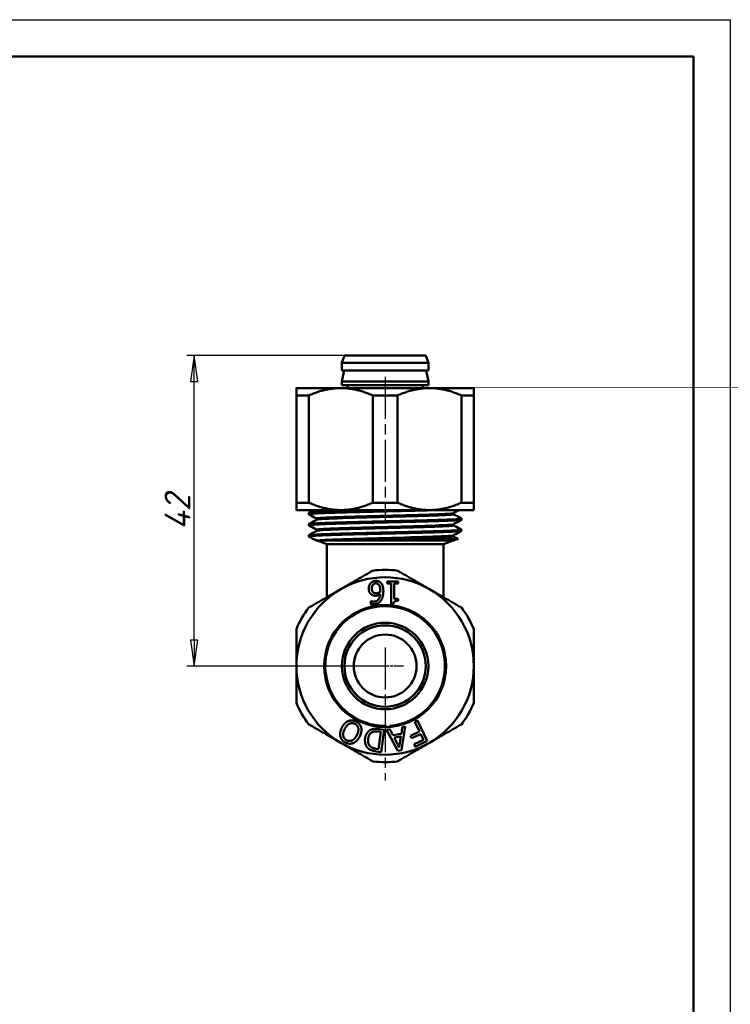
# Model space of a CAD drawing. Header units: millimetres. Extents: x -266 to 830, y -69 to 356.
# Tile 13 of 14: x 114 to 210, y 164 to 297. Entities that reach past the tile are written whole.
import ezdxf

# ---------------------------------------------------------------- set-up
doc = ezdxf.new("R2010")
doc.units = ezdxf.units.MM
doc.linetypes.add('CHAIN', pattern=[0.7087, 0.4724, -0.0591, 0.1181, -0.0591])
for name, color, linetype, lineweight in [('Видимые тонкие (ГОСТ)', 7, 'Continuous', 35), ('Видимый контур (ГОСТ)', 7, 'Continuous', 50), ('Кромка (ГОСТ)', 7, 'Continuous', 50), ('Маркер центра (ГОСТ)', 7, 'Continuous', 25), ('Осевая линия (ГОСТ)', 7, 'Continuous', 25), ('Размер (ГОСТ)', 7, 'Continuous', 25)]:
    doc.layers.add(name, color=color, linetype=linetype, lineweight=lineweight)
doc.styles.add('Обычный текст (ГОСТ)', font='GOST Common Italic.ttf')
doc.dimstyles.new('Обычный (ГОСТ)', dxfattribs={"dimtxt": 3.5, "dimasz": 3.5, "dimexe": 1, "dimexo": 0, "dimgap": 0.5, "dimtad": 1, "dimrnd": 1e-08, "dimtxsty": 'Обычный текст (ГОСТ)', "dimblk": 'Filled-1', "dimcen": 0.09, "dimdle": 15, "dimclrd": 256, "dimclre": 256, "dimclrt": 256, "dimazin": 2, "dimtfac": 0.714286, "dimtdec": 3, "dimtmove": 0, "dimatfit": 3, "dimfxl": 1, "dimtolj": 1, "dimlwd": 25, "dimlwe": 25, "dimarcsym": 0})

# ---------------------------------------------------------------- blocks, each defined once
blk = doc.blocks.new('Рамки ГОСТ_ граница 297x210')
at = {"layer": 'Кромка (ГОСТ)', "lineweight": 25}
for p, q in [((0, 297), (210, 297)), ((210, 297), (210, 0))]:
    blk.add_line(p, q, dxfattribs=at)
at = {"layer": 'Кромка (ГОСТ)'}
for p, q in [((205, 292), (20, 292)), ((205, 5), (205, 292))]:
    blk.add_line(p, q, dxfattribs=at)
blk = doc.blocks.new('Filled-1')
at = {"color": 0}
for p, q in [((0, 0), (-1, 0.143)), ((-1, 0.143), (-1, -0.143)), ((-1, 0), (0, 0)), ((-1, -0.143), (0, 0))]:
    blk.add_line(p, q, dxfattribs=at)
at = {"color": 0, "flags": 128}
blk.add_lwpolyline([(-1, -0.143), (0, 0), (-1, 0.143), (-1, -0.143)], dxfattribs=at)
at = {"color": 0}
blk.add_solid([(-1, -0.143), (0, 0), (-1, 0.143), (-1, -0.143)], dxfattribs=at)
blk = doc.blocks.new('*D9')
at = {"layer": 'Defpoints', "color": 0, "linetype": 'Continuous', "transparency": 16777216}
for p in [(137.45, 251.58), (157.79, 251.58), (163.29, 209.59)]:
    blk.add_point(p, dxfattribs=at)
at = {"layer": 'Размер (ГОСТ)', "linetype": 'Continuous', "lineweight": 25, "transparency": 16777216}
for p, q in [((157.79, 251.58), (136.45, 251.58)), ((137.45, 213.09), (137.45, 248.08)), ((163.29, 209.59), (136.45, 209.59))]:
    blk.add_line(p, q, dxfattribs=at)
at = {"layer": 'Размер (ГОСТ)', "linetype": 'Continuous', "lineweight": 25, "transparency": 16777216, "xscale": 3.5, "yscale": 3.5, "zscale": 3.5}
for p, rotation in [((137.45, 251.58), 90), ((137.45, 209.59), 270)]:
    blk.add_blockref('Filled-1', p, dxfattribs=dict(at, rotation=rotation))
at = {"layer": 'Размер (ГОСТ)', "linetype": 'Continuous', "lineweight": 25, "transparency": 16777216, "insert": (133.45, 227.99), "char_height": 3.5, "attachment_point": 1, "rotation": 90, "style": 'Обычный текст (ГОСТ)'}
blk.add_mtext('\\A1;42', dxfattribs=at)

msp = doc.modelspace()

# ---------------------------------------------------------------- linework, layer by layer
at = {"layer": 'Видимые тонкие (ГОСТ)'}
for points, knots in [([(171.79, 230.68), (171.77, 230.68), (171.74, 230.68), (171.72, 230.68), (170.26, 230.62), (167.99, 230.56), (165.48, 230.5), (162.99, 230.44), (160.29, 230.38), (158.08, 230.32), (155.88, 230.26), (154.19, 230.2), (153.45, 230.14), (153.12, 230.12), (152.99, 230.09), (153.04, 230.06)], [30.443429, 30.443429, 30.443429, 30.443429, 30.453937, 30.453937, 30.453937, 31.201185, 31.201185, 31.201185, 31.948014, 31.948014, 31.948014, 32.694444, 32.694444, 32.694444, 33.031368, 33.031368, 33.031368, 33.031368]), ([(162.47, 230.68), (162.44, 230.68), (162.4, 230.68), (162.37, 230.68), (159.82, 230.62), (157.37, 230.56), (155.66, 230.5), (154.08, 230.44), (153.14, 230.39), (153.03, 230.33)], [25.212679, 25.212679, 25.212679, 25.212679, 25.223188, 25.223188, 25.223188, 25.970436, 25.970436, 25.970436, 26.658892, 26.658892, 26.658892, 26.658892]), ([(173.55, 229.31), (173.51, 229.29), (173.35, 229.27), (173.07, 229.25), (172.28, 229.19), (170.53, 229.13), (168.29, 229.07), (166.05, 229.01), (163.33, 228.95), (160.84, 228.89), (158.35, 228.83), (156.12, 228.77), (154.71, 228.71), (153.53, 228.66), (152.94, 228.61), (153.03, 228.56)], [36.172961, 36.172961, 36.172961, 36.172961, 36.442136, 36.442136, 36.442136, 37.19176, 37.19176, 37.19176, 37.940356, 37.940356, 37.940356, 38.688008, 38.688008, 38.688008, 39.314554, 39.314554, 39.314554, 39.314554]), ([(173.56, 229.58), (173.65, 229.53), (172.99, 229.48), (171.68, 229.43), (170.2, 229.37), (167.9, 229.31), (165.38, 229.25), (162.87, 229.19), (160.16, 229.13), (157.97, 229.07), (155.77, 229.01), (154.11, 228.95), (153.41, 228.89), (153.19, 228.87), (153.07, 228.85), (153.04, 228.83)], [29.800485, 29.800485, 29.800485, 29.800485, 30.460643, 30.460643, 30.460643, 31.211386, 31.211386, 31.211386, 31.961011, 31.961011, 31.961011, 32.709606, 32.709606, 32.709606, 32.942078, 32.942078, 32.942078, 32.942078]), ([(172.6, 230.31), (172.49, 230.26), (171.75, 230.21), (170.49, 230.16), (168.98, 230.1), (166.74, 230.04), (164.38, 229.98), (162.02, 229.91), (159.57, 229.85), (157.67, 229.79), (155.78, 229.73), (154.47, 229.67), (154.1, 229.61), (153.99, 229.59), (153.96, 229.58), (154, 229.56)], [29.894372, 29.894372, 29.894372, 29.894372, 30.533544, 30.533544, 30.533544, 31.298943, 31.298943, 31.298943, 32.063923, 32.063923, 32.063923, 32.828506, 32.828506, 32.828506, 33.035965, 33.035965, 33.035965, 33.035965]), ([(172.59, 230.08), (172.66, 230.05), (172.41, 230.01), (171.85, 229.98), (170.9, 229.91), (169.1, 229.85), (166.91, 229.79), (164.72, 229.73), (162.17, 229.67), (159.96, 229.61), (157.66, 229.55), (155.75, 229.48), (154.76, 229.42), (154.31, 229.39), (154.05, 229.36), (154, 229.33)], [29.795888, 29.795888, 29.795888, 29.795888, 30.252784, 30.252784, 30.252784, 31.017764, 31.017764, 31.017764, 31.782347, 31.782347, 31.782347, 32.573364, 32.573364, 32.573364, 32.937481, 32.937481, 32.937481, 32.937481]), ([(172.53, 230.2), (172.53, 230.18), (172.46, 230.16), (172.3, 230.14), (171.78, 230.08), (170.34, 230.02), (168.36, 229.96), (166.39, 229.9), (163.9, 229.84), (161.58, 229.78), (159.26, 229.72), (157.13, 229.66), (155.77, 229.6), (154.66, 229.55), (154.07, 229.5), (154.06, 229.45)], [29.84513, 29.84513, 29.84513, 29.84513, 30.068696, 30.068696, 30.068696, 30.835694, 30.835694, 30.835694, 31.602269, 31.602269, 31.602269, 32.368444, 32.368444, 32.368444, 32.986723, 32.986723, 32.986723, 32.986723]), ([(173.56, 227.81), (173.45, 227.75), (172.41, 227.69), (170.68, 227.64), (168.89, 227.58), (166.38, 227.52), (163.8, 227.46), (161.24, 227.4), (158.65, 227.34), (156.68, 227.28), (154.71, 227.22), (153.4, 227.16), (153.09, 227.1), (153.03, 227.08), (153.01, 227.07), (153.03, 227.06)], [42.456146, 42.456146, 42.456146, 42.456146, 43.179851, 43.179851, 43.179851, 43.932762, 43.932762, 43.932762, 44.681101, 44.681101, 44.681101, 45.43354, 45.43354, 45.43354, 45.597739, 45.597739, 45.597739, 45.597739]), ([(173.55, 228.08), (173.61, 228.05), (173.44, 228.02), (173.03, 227.99), (172.21, 227.93), (170.45, 227.87), (168.19, 227.81), (165.94, 227.76), (163.23, 227.7), (160.75, 227.64), (158.25, 227.58), (156.02, 227.52), (154.63, 227.46), (153.67, 227.41), (153.12, 227.37), (153.04, 227.33)], [36.08367, 36.08367, 36.08367, 36.08367, 36.453863, 36.453863, 36.453863, 37.202375, 37.202375, 37.202375, 37.949101, 37.949101, 37.949101, 38.702012, 38.702012, 38.702012, 39.225263, 39.225263, 39.225263, 39.225263]), ([(172.59, 228.81), (172.51, 228.77), (172.01, 228.73), (171.13, 228.69), (169.85, 228.62), (167.76, 228.56), (165.45, 228.5), (163.13, 228.44), (160.61, 228.38), (158.56, 228.32), (156.51, 228.26), (154.96, 228.2), (154.32, 228.14), (154.05, 228.11), (153.95, 228.08), (154, 228.06)], [36.177557, 36.177557, 36.177557, 36.177557, 36.699156, 36.699156, 36.699156, 37.466161, 37.466161, 37.466161, 38.232194, 38.232194, 38.232194, 38.997346, 38.997346, 38.997346, 39.31915, 39.31915, 39.31915, 39.31915]), ([(172.59, 228.58), (172.64, 228.56), (172.52, 228.53), (172.22, 228.5), (171.53, 228.44), (169.94, 228.38), (167.87, 228.32), (165.8, 228.26), (163.27, 228.2), (160.97, 228.14), (158.67, 228.08), (156.62, 228.01), (155.37, 227.95), (154.55, 227.91), (154.08, 227.87), (154, 227.83)], [36.079074, 36.079074, 36.079074, 36.079074, 36.420002, 36.420002, 36.420002, 37.186035, 37.186035, 37.186035, 37.951187, 37.951187, 37.951187, 38.71555, 38.71555, 38.71555, 39.220666, 39.220666, 39.220666, 39.220666]), ([(172.53, 228.7), (172.53, 228.69), (172.51, 228.68), (172.47, 228.67), (172.18, 228.61), (170.95, 228.55), (169.11, 228.48), (167.28, 228.42), (164.86, 228.36), (162.5, 228.3), (160.15, 228.24), (157.89, 228.18), (156.34, 228.12), (154.88, 228.06), (154.06, 228), (154.06, 227.95)], [36.128316, 36.128316, 36.128316, 36.128316, 36.248985, 36.248985, 36.248985, 37.017616, 37.017616, 37.017616, 37.785266, 37.785266, 37.785266, 38.552027, 38.552027, 38.552027, 39.269908, 39.269908, 39.269908, 39.269908]), ([(172.59, 227.31), (172.53, 227.28), (172.27, 227.25), (171.8, 227.22), (170.82, 227.16), (168.97, 227.1), (166.75, 227.04), (164.54, 226.97), (162, 226.91), (159.79, 226.85), (157.59, 226.79), (155.75, 226.73), (154.78, 226.67), (154.34, 226.64), (154.08, 226.61), (154, 226.59)], [42.460743, 42.460743, 42.460743, 42.460743, 42.832563, 42.832563, 42.832563, 43.60225, 43.60225, 43.60225, 44.36771, 44.36771, 44.36771, 45.134917, 45.134917, 45.134917, 45.484772, 45.484772, 45.484772, 45.484772]), ([(172.53, 227.2), (172.53, 227.13), (171.62, 227.07), (170.02, 227.01), (168.4, 226.95), (166.1, 226.89), (163.74, 226.83), (161.37, 226.77), (158.98, 226.71), (157.2, 226.65), (156.33, 226.62), (155.61, 226.59), (155.08, 226.56)], [42.411501, 42.411501, 42.411501, 42.411501, 43.166961, 43.166961, 43.166961, 43.934115, 43.934115, 43.934115, 44.703177, 44.703177, 44.703177, 45.077222, 45.077222, 45.077222, 45.077222]), ([(172.59, 227.08), (172.63, 227.07), (172.6, 227.05), (172.51, 227.04), (172.17, 226.97), (170.89, 226.91), (169.01, 226.85), (167.13, 226.79), (164.67, 226.73), (162.3, 226.67), (161.22, 226.64), (160.17, 226.61), (159.19, 226.59)], [42.362259, 42.362259, 42.362259, 42.362259, 42.556091, 42.556091, 42.556091, 43.321551, 43.321551, 43.321551, 44.088759, 44.088759, 44.088759, 44.438613, 44.438613, 44.438613, 44.438613])]:
    msp.add_open_spline(points, degree=3, knots=knots, dxfattribs=at)
at = {"layer": 'Видимый контур (ГОСТ)'}
for p, q in [((157.79, 251.58), (157.44, 250.58)), ((157.44, 250.58), (169.14, 250.58)), ((157.44, 250.58), (157.44, 249.57)), ((157.79, 251.58), (168.79, 251.58)), ((168.79, 251.58), (169.14, 250.58)), ((169.14, 250.58), (169.14, 249.57)), ((157.44, 249.57), (169.14, 249.57)), ((157.76, 249.57), (157.44, 248.08)), ((168.83, 249.57), (169.14, 248.08)), ((157.44, 248.08), (169.14, 248.08)), ((157.44, 248.08), (157.44, 247.58)), ((169.14, 248.08), (169.14, 247.58)), ((157.29, 247.18), (151.29, 247.18)), ((169.29, 247.18), (157.29, 247.18)), ((157.44, 247.58), (169.14, 247.58)), ((158.19, 247.58), (158.19, 247.18)), ((168.39, 247.58), (168.39, 247.18)), ((175.29, 247.18), (169.29, 247.18)), ((151.29, 246.18), (152.96, 246.18)), ((151.29, 246.18), (151.29, 231.68)), ((152.96, 246.18), (152.96, 231.68)), ((161.62, 246.18), (164.96, 246.18)), ((161.62, 246.18), (161.62, 231.68)), ((164.96, 246.18), (164.96, 231.68)), ((173.62, 246.18), (175.29, 246.18)), ((173.62, 246.18), (173.62, 231.68)), ((175.29, 246.18), (175.29, 231.68)), ((152.96, 231.68), (151.29, 231.68)), ((151.29, 230.68), (157.29, 230.68)), ((157.29, 230.68), (169.29, 230.68)), ((164.96, 231.68), (161.62, 231.68)), ((169.29, 230.68), (175.29, 230.68)), ((175.29, 231.68), (173.62, 231.68)), ((152.94, 230.19), (152.94, 230.21)), ((173.65, 229.44), (173.65, 229.46)), ((152.94, 228.69), (152.94, 228.7)), ((173.65, 227.94), (173.65, 227.95)), ((152.94, 227.19), (152.94, 227.2)), ((154.06, 226.56), (153.88, 226.62)), ((154.06, 226.56), (172.53, 226.56)), ((155.39, 226.08), (154.08, 226.56)), ((171.19, 226.08), (172.51, 226.56)), ((172.53, 226.56), (173.16, 226.79)), ((172.6, 227.08), (173.16, 226.79)), ((171.19, 226.08), (155.39, 226.08)), ((155.39, 218.89), (155.39, 226.08)), ((171.19, 218.89), (171.19, 226.08)), ((163.57, 220.73), (163.57, 221.04)), ((163.57, 221.04), (165.05, 221.04)), ((164.11, 220.73), (163.57, 220.73)), ((164.11, 217.99), (164.11, 220.73)), ((164.5, 220.73), (164.5, 218.69)), ((165.05, 220.73), (164.5, 220.73)), ((165.05, 221.04), (165.05, 220.73)), ((164.5, 218.69), (165.05, 218.69)), ((165.05, 218.69), (165.05, 218.41)), ((161.34, 218.37), (161.36, 218.37)), ((161.34, 217.98), (161.34, 218.37)), ((164.42, 217.99), (164.11, 217.99)), ((160.51, 201.83), (160.51, 201.99)), ((160.8, 201.89), (160.8, 201.73)), ((161.17, 201.62), (161.17, 201.78)), ((161.46, 201.7), (161.46, 201.55)), ((161.82, 201.48), (161.82, 201.63)), ((162.11, 201.58), (162.11, 201.43)), ((162.48, 201.38), (162.48, 201.54)), ((162.77, 201.51), (162.77, 201.36)), ((163.13, 201.35), (163.13, 201.5)), ((163.42, 201.49), (163.42, 201.34)), ((163.92, 201.52), (163.92, 201.37)), ((165.49, 200.43), (165.61, 201.32)), ((166.02, 201.39), (165.52, 198.21)), ((165.61, 201.32), (166.02, 201.39)), ((167.32, 202.04), (167.69, 202.21)), ((167.95, 200.72), (167.32, 202.04)), ((167.69, 202.21), (169, 199.46)), ((162.39, 198.36), (162.73, 200.68)), ((162.73, 200.68), (162.42, 200.73)), ((162.48, 201.07), (163.18, 200.97)), ((163.18, 200.97), (162.74, 197.95)), ((163.5, 200.95), (163.92, 201.03)), ((165.03, 198.12), (163.5, 200.95)), ((163.92, 201.03), (164.34, 200.23)), ((164.34, 200.23), (165.49, 200.43)), ((165.43, 200.07), (164.51, 199.91)), ((164.51, 199.91), (165.21, 198.58)), ((165.21, 198.58), (165.43, 200.07)), ((166.73, 200.13), (167.95, 200.72)), ((166.88, 199.81), (166.73, 200.13)), ((168.11, 200.39), (166.88, 199.81)), ((168.48, 199.61), (168.11, 200.39)), ((167.2, 199), (168.48, 199.61)), ((167.35, 198.68), (167.2, 199)), ((169, 199.46), (167.35, 198.68)), ((162.74, 197.95), (162.05, 198.05)), ((162.09, 198.4), (162.39, 198.36)), ((165.52, 198.21), (165.03, 198.12))]:
    msp.add_line(p, q, dxfattribs=at)
for radius in [8.25, 5.85, 5.5, 4.25]:
    msp.add_circle((163.29, 209.59), radius, dxfattribs=at)
for radius, start, end in [(13, 82.6199, 97.3801), (12, 60, 120), (12, 120, 180), (12, 0, 60), (13, 142.6199, 157.3801), (8.1, 274.4147, 249.9134), (13, 22.6199, 37.3801), (12, 180, 240), (12, 300, 0), (13, 202.6199, 217.3801), (13, 322.6199, 337.3801), (8.1, 249.9134, 252.0918), (8.1, 252.0918, 254.7781), (8.1, 254.7781, 256.9024), (8.1, 256.9024, 259.5326), (8.1, 259.5326, 261.6206), (8.1, 261.6206, 264.2151), (8.1, 264.2151, 266.282), (8.1, 266.282, 268.8591), (8.1, 268.8591, 270.9189), (12, 240, 300), (13, 262.6199, 277.3801)]:
    msp.add_arc((163.29, 209.59), radius, start, end, dxfattribs=at)
for points, weights in [([(151.29, 246.18), (151.29, 247.18), (151.29, 247.18)], [1.01668746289, 1.02910127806, 1]), ([(157.29, 247.18), (155.22, 247.18), (152.96, 246.18)], [1, 1.02910127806, 1.01668746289]), ([(161.62, 246.18), (159.37, 247.18), (157.29, 247.18)], [1.01668746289, 1.02910127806, 1]), ([(169.29, 247.18), (167.22, 247.18), (164.96, 246.18)], [1, 1.02910127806, 1.01668746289]), ([(173.62, 246.18), (171.37, 247.18), (169.29, 247.18)], [1.01668746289, 1.02910127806, 1]), ([(175.29, 247.18), (175.29, 247.18), (175.29, 246.18)], [1, 1.02910127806, 1.01668746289]), ([(151.29, 230.68), (151.29, 230.68), (151.29, 231.68)], [1, 1.02635516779, 1.01126873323]), ([(152.96, 231.68), (155.22, 230.68), (157.29, 230.68)], [1.01126873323, 1.02635516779, 1]), ([(157.29, 230.68), (159.37, 230.68), (161.62, 231.68)], [1, 1.02635516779, 1.01126873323]), ([(164.96, 231.68), (167.22, 230.68), (169.29, 230.68)], [1.01126873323, 1.02635516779, 1]), ([(169.29, 230.68), (171.37, 230.68), (173.62, 231.68)], [1, 1.02635516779, 1.01126873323]), ([(175.29, 231.68), (175.29, 230.68), (175.29, 230.68)], [1.01126873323, 1.02635516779, 1]), ([(157.29, 219.99), (159.37, 221.19), (161.62, 222.49)], [1, 1.02910127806, 1.01668746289]), ([(164.96, 222.49), (167.22, 221.19), (169.29, 219.99)], [1.01668746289, 1.02910127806, 1]), ([(152.96, 217.49), (155.22, 218.79), (157.29, 219.99)], [1.01668746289, 1.02910127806, 1]), ([(169.29, 219.99), (171.37, 218.79), (173.62, 217.49)], [1, 1.02910127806, 1.01668746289]), ([(151.29, 209.59), (151.29, 211.99), (151.29, 214.59)], [1, 1.02910127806, 1.01668746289]), ([(175.29, 214.59), (175.29, 211.99), (175.29, 209.59)], [1.01668746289, 1.02910127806, 1]), ([(151.29, 204.59), (151.29, 207.19), (151.29, 209.59)], [1.01668746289, 1.02910127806, 1]), ([(175.29, 209.59), (175.29, 207.19), (175.29, 204.59)], [1, 1.02910127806, 1.01668746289]), ([(157.29, 199.2), (155.22, 200.4), (152.96, 201.7)], [1, 1.02910127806, 1.01668746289]), ([(173.62, 201.7), (171.37, 200.4), (169.29, 199.2)], [1.01668746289, 1.02910127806, 1]), ([(161.62, 196.7), (159.37, 198), (157.29, 199.2)], [1.01668746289, 1.02910127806, 1]), ([(169.29, 199.2), (167.22, 198), (164.96, 196.7)], [1, 1.02910127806, 1.01668746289])]:
    msp.add_rational_spline(points, weights, degree=2, dxfattribs=at)
for points, knots in [([(152.94, 230.19), (152.95, 230.24), (153.74, 230.3), (155.18, 230.35), (156.81, 230.41), (159.26, 230.47), (161.87, 230.53), (163.98, 230.58), (166.17, 230.63), (168.06, 230.68)], [-32.987854, -32.987854, -32.987854, -32.987854, -32.316929, -32.316929, -32.316929, -31.553967, -31.553967, -31.553967, -30.937657, -30.937657, -30.937657, -30.937657]), ([(167.46, 230.68), (167.02, 230.67), (166.56, 230.66), (166.1, 230.65), (163.62, 230.59), (160.89, 230.53), (158.59, 230.47), (156.3, 230.41), (154.48, 230.35), (153.59, 230.29), (153.16, 230.26), (152.95, 230.23), (152.95, 230.21)], [24.718451, 24.718451, 24.718451, 24.718451, 24.85852, 24.85852, 24.85852, 25.604259, 25.604259, 25.604259, 26.349587, 26.349587, 26.349587, 26.703538, 26.703538, 26.703538, 26.703538]), ([(152.94, 230.21), (152.94, 230.24), (152.96, 230.26), (152.98, 230.29), (152.99, 230.3), (153.01, 230.32), (153.02, 230.33), (153.03, 230.33)], [0, 0, 0, 0, 0.01735432, 0.01735432, 0.02808251, 0.02808251, 0.04781421, 0.04781421, 0.04781421, 0.04781421]), ([(153.03, 230.06), (153.02, 230.07), (153, 230.08), (152.98, 230.1), (152.97, 230.12), (152.95, 230.15), (152.94, 230.17), (152.94, 230.19)], [0, 0, 0, 0, 0.02323572, 0.02323572, 0.03532032, 0.03532032, 0.04783311, 0.04783311, 0.04783311, 0.04783311]), ([(173.64, 229.46), (173.64, 229.43), (173.52, 229.41), (173.26, 229.39), (172.57, 229.33), (170.9, 229.27), (168.7, 229.21), (166.5, 229.15), (163.78, 229.09), (161.25, 229.03), (158.73, 228.97), (156.41, 228.91), (154.9, 228.85), (153.64, 228.8), (152.95, 228.75), (152.95, 228.7)], [29.843999, 29.843999, 29.843999, 29.843999, 30.117795, 30.117795, 30.117795, 30.866755, 30.866755, 30.866755, 31.614633, 31.614633, 31.614633, 32.361515, 32.361515, 32.361515, 32.986723, 32.986723, 32.986723, 32.986723]), ([(152.95, 228.69), (152.95, 228.71), (153.05, 228.73), (153.26, 228.75), (153.89, 228.81), (155.49, 228.87), (157.65, 228.93), (159.8, 228.99), (162.49, 229.05), (165.03, 229.1), (167.56, 229.16), (169.92, 229.22), (171.49, 229.28), (172.88, 229.34), (173.64, 229.39), (173.64, 229.44)], [-39.271039, -39.271039, -39.271039, -39.271039, -39.022193, -39.022193, -39.022193, -38.276373, -38.276373, -38.276373, -37.530762, -37.530762, -37.530762, -36.785356, -36.785356, -36.785356, -36.128316, -36.128316, -36.128316, -36.128316]), ([(154.06, 229.45), (154.06, 229.48), (154.04, 229.51), (154.02, 229.54), (154.01, 229.55), (154, 229.56), (153.99, 229.56), (153.99, 229.56)], [0, 0, 0, 0, 0.01808098, 0.01808098, 0.03377038, 0.03377038, 0.04826135, 0.04826135, 0.04826135, 0.04826135]), ([(153.99, 229.33), (154, 229.34), (154.01, 229.34), (154.03, 229.36), (154.04, 229.37), (154.05, 229.41), (154.06, 229.43), (154.06, 229.45)], [0, 0, 0, 0, 0.02333996, 0.02333996, 0.03558328, 0.03558328, 0.04828219, 0.04828219, 0.04828219, 0.04828219]), ([(172.6, 230.31), (172.59, 230.31), (172.58, 230.3), (172.56, 230.28), (172.55, 230.27), (172.54, 230.24), (172.53, 230.22), (172.53, 230.2)], [0, 0, 0, 0, 0.02333996, 0.02333996, 0.03558328, 0.03558328, 0.04828219, 0.04828219, 0.04828219, 0.04828219]), ([(172.53, 230.2), (172.53, 230.17), (172.55, 230.14), (172.57, 230.11), (172.58, 230.1), (172.59, 230.09), (172.6, 230.09), (172.6, 230.08)], [0, 0, 0, 0, 0.01808098, 0.01808098, 0.03377038, 0.03377038, 0.04826135, 0.04826135, 0.04826135, 0.04826135]), ([(173.56, 229.58), (173.57, 229.58), (173.59, 229.57), (173.61, 229.54), (173.62, 229.53), (173.64, 229.5), (173.64, 229.48), (173.65, 229.46)], [0, 0, 0, 0, 0.02323572, 0.02323572, 0.03532032, 0.03532032, 0.04783311, 0.04783311, 0.04783311, 0.04783311]), ([(173.65, 229.44), (173.64, 229.41), (173.63, 229.38), (173.61, 229.35), (173.6, 229.34), (173.58, 229.32), (173.57, 229.32), (173.56, 229.31)], [0, 0, 0, 0, 0.01735432, 0.01735432, 0.02808251, 0.02808251, 0.04781421, 0.04781421, 0.04781421, 0.04781421]), ([(152.94, 228.7), (152.94, 228.73), (152.96, 228.76), (152.98, 228.79), (152.99, 228.8), (153.01, 228.82), (153.02, 228.83), (153.03, 228.83)], [0, 0, 0, 0, 0.01735432, 0.01735432, 0.02808251, 0.02808251, 0.04781421, 0.04781421, 0.04781421, 0.04781421]), ([(153.03, 228.56), (153.02, 228.57), (153, 228.57), (152.98, 228.6), (152.97, 228.61), (152.95, 228.65), (152.94, 228.67), (152.94, 228.69)], [0, 0, 0, 0, 0.02323572, 0.02323572, 0.03532032, 0.03532032, 0.04783311, 0.04783311, 0.04783311, 0.04783311]), ([(173.65, 227.95), (173.65, 227.9), (172.73, 227.84), (171.11, 227.78), (169.43, 227.72), (167, 227.66), (164.44, 227.6), (161.87, 227.55), (159.2, 227.49), (157.13, 227.43), (155.06, 227.37), (153.6, 227.31), (153.12, 227.25), (153, 227.23), (152.95, 227.22), (152.95, 227.2)], [36.127185, 36.127185, 36.127185, 36.127185, 36.842931, 36.842931, 36.842931, 37.587767, 37.587767, 37.587767, 38.337639, 38.337639, 38.337639, 39.08342, 39.08342, 39.08342, 39.269908, 39.269908, 39.269908, 39.269908]), ([(152.95, 227.19), (152.95, 227.23), (153.49, 227.28), (154.5, 227.32), (155.87, 227.38), (158.08, 227.44), (160.56, 227.5), (163.05, 227.56), (165.79, 227.62), (168.08, 227.68), (170.37, 227.74), (172.18, 227.8), (173.04, 227.86), (173.44, 227.88), (173.64, 227.91), (173.64, 227.94)], [-45.554224, -45.554224, -45.554224, -45.554224, -44.996964, -44.996964, -44.996964, -44.24927, -44.24927, -44.24927, -43.501829, -43.501829, -43.501829, -42.754636, -42.754636, -42.754636, -42.411501, -42.411501, -42.411501, -42.411501]), ([(154.06, 227.95), (154.06, 227.98), (154.04, 228), (154.02, 228.04), (154.01, 228.04), (154, 228.06), (153.99, 228.06), (153.99, 228.06)], [0, 0, 0, 0, 0.01808098, 0.01808098, 0.03377038, 0.03377038, 0.04826135, 0.04826135, 0.04826135, 0.04826135]), ([(153.99, 227.83), (154, 227.84), (154.01, 227.84), (154.03, 227.86), (154.04, 227.87), (154.05, 227.9), (154.06, 227.93), (154.06, 227.95)], [0, 0, 0, 0, 0.02333996, 0.02333996, 0.03558328, 0.03558328, 0.04828219, 0.04828219, 0.04828219, 0.04828219]), ([(172.6, 228.81), (172.59, 228.81), (172.58, 228.8), (172.56, 228.78), (172.55, 228.77), (172.54, 228.74), (172.53, 228.72), (172.53, 228.7)], [0, 0, 0, 0, 0.02333996, 0.02333996, 0.03558328, 0.03558328, 0.04828219, 0.04828219, 0.04828219, 0.04828219]), ([(172.53, 228.7), (172.53, 228.67), (172.55, 228.64), (172.57, 228.61), (172.58, 228.6), (172.59, 228.59), (172.6, 228.58), (172.6, 228.58)], [0, 0, 0, 0, 0.01808098, 0.01808098, 0.03377038, 0.03377038, 0.04826135, 0.04826135, 0.04826135, 0.04826135]), ([(173.56, 228.08), (173.57, 228.08), (173.59, 228.07), (173.61, 228.04), (173.62, 228.03), (173.64, 228), (173.64, 227.98), (173.65, 227.95)], [0, 0, 0, 0, 0.02323572, 0.02323572, 0.03532032, 0.03532032, 0.04783311, 0.04783311, 0.04783311, 0.04783311]), ([(173.65, 227.94), (173.64, 227.91), (173.63, 227.88), (173.61, 227.85), (173.6, 227.84), (173.58, 227.82), (173.57, 227.81), (173.56, 227.81)], [0, 0, 0, 0, 0.01735432, 0.01735432, 0.02808251, 0.02808251, 0.04781421, 0.04781421, 0.04781421, 0.04781421]), ([(152.94, 227.2), (152.94, 227.23), (152.96, 227.26), (152.98, 227.29), (152.99, 227.3), (153.01, 227.32), (153.02, 227.33), (153.03, 227.33)], [0, 0, 0, 0, 0.01735432, 0.01735432, 0.02808251, 0.02808251, 0.04781421, 0.04781421, 0.04781421, 0.04781421]), ([(153.03, 227.06), (153.02, 227.06), (153, 227.07), (152.98, 227.1), (152.97, 227.11), (152.95, 227.14), (152.94, 227.17), (152.94, 227.19)], [0, 0, 0, 0, 0.02323572, 0.02323572, 0.03532032, 0.03532032, 0.04783311, 0.04783311, 0.04783311, 0.04783311]), ([(154, 226.59), (154.04, 226.58), (154.09, 226.57), (154.36, 226.56), (154.61, 226.56), (155.08, 226.56)], [-0.6121954, -0.6121954, -0.6121954, -0.6121954, -0.310724, -0.310724, 0, 0, 0, 0]), ([(155.08, 226.56), (155.56, 226.56), (156.18, 226.56), (157.6, 226.57), (158.36, 226.58), (159.19, 226.59)], [-0.5965462, -0.5965462, -0.5965462, -0.5965462, -0.2822282, -0.2822282, 0, 0, 0, 0]), ([(159.19, 226.59), (159.8, 226.59), (160.44, 226.6), (161.78, 226.61), (162.47, 226.62), (164.39, 226.64), (165.63, 226.65), (167.96, 226.68), (169.04, 226.69), (170.9, 226.72), (171.66, 226.73), (172.76, 226.76), (173.07, 226.77), (173.16, 226.78), (173.16, 226.79), (173.16, 226.79)], [-3.497591, -3.497591, -3.497591, -3.497591, -3.290367, -3.290367, -3.08183, -3.08183, -2.710689, -2.710689, -2.33552, -2.33552, -1.956327, -1.956327, -1.573108, -1.573108, -1.498888, -1.498888, -1.498888, -1.498888]), ([(172.6, 227.31), (172.59, 227.31), (172.58, 227.3), (172.56, 227.28), (172.55, 227.27), (172.54, 227.24), (172.53, 227.22), (172.53, 227.2)], [0, 0, 0, 0, 0.02333996, 0.02333996, 0.03558328, 0.03558328, 0.04828219, 0.04828219, 0.04828219, 0.04828219]), ([(172.53, 227.2), (172.53, 227.17), (172.55, 227.14), (172.57, 227.1), (172.58, 227.1), (172.59, 227.09), (172.6, 227.08), (172.6, 227.08)], [0, 0, 0, 0, 0.01808098, 0.01808098, 0.03377038, 0.03377038, 0.04826135, 0.04826135, 0.04826135, 0.04826135])]:
    msp.add_open_spline(points, degree=3, knots=knots, dxfattribs=at)
for points, degree in [([(153.03, 230.33), (153.25, 230.45), (153.47, 230.56), (153.69, 230.68)], 3), ([(173.31, 230.68), (173.07, 230.56), (172.83, 230.43), (172.6, 230.31)], 3), ([(153.99, 229.56), (153.67, 229.73), (153.35, 229.89), (153.03, 230.06)], 3), ([(153.03, 228.83), (153.35, 229), (153.67, 229.17), (153.99, 229.33)], 3), ([(172.6, 230.08), (172.92, 229.92), (173.24, 229.75), (173.56, 229.58)], 3), ([(173.56, 229.31), (173.24, 229.14), (172.92, 228.98), (172.6, 228.81)], 3), ([(153.99, 228.06), (153.67, 228.23), (153.35, 228.39), (153.03, 228.56)], 3), ([(153.03, 227.33), (153.35, 227.5), (153.67, 227.67), (153.99, 227.83)], 3), ([(172.6, 228.58), (172.92, 228.42), (173.24, 228.25), (173.56, 228.08)], 3), ([(173.56, 227.81), (173.24, 227.64), (172.92, 227.48), (172.6, 227.31)], 3), ([(153.81, 226.65), (153.55, 226.79), (153.29, 226.92), (153.03, 227.06)], 3), ([(153.81, 226.65), (153.85, 226.63), (153.92, 226.61), (154, 226.59)], 3), ([(161.36, 220.82), (161.5, 220.96), (161.84, 221.11), (162.05, 221.11)], 2), ([(162.05, 221.11), (162.25, 221.11), (162.59, 220.97), (162.72, 220.83)], 2), ([(161.08, 220.06), (161.08, 220.29), (161.23, 220.69), (161.36, 220.82)], 2), ([(161.41, 219.28), (161.24, 219.4), (161.08, 219.79), (161.08, 220.06)], 2), ([(162.04, 220.78), (161.8, 220.78), (161.49, 220.42), (161.49, 220.07)], 2), ([(161.49, 220.07), (161.49, 219.89), (161.59, 219.63), (161.7, 219.54)], 2), ([(162.42, 220.6), (162.34, 220.7), (162.15, 220.78), (162.04, 220.78)], 2), ([(162.64, 219.8), (162.64, 220.11), (162.52, 220.5), (162.42, 220.6)], 2), ([(162.63, 219.6), (162.64, 219.65), (162.64, 219.73), (162.64, 219.8)], 2), ([(162.72, 220.83), (162.88, 220.67), (163.05, 220.11), (163.05, 219.71)], 2), ([(162, 219.1), (161.82, 219.1), (161.55, 219.17), (161.41, 219.28)], 2), ([(162.72, 218.43), (162.55, 218.2), (162.03, 217.94), (161.69, 217.94)], 2), ([(161.7, 219.54), (161.78, 219.48), (161.98, 219.44), (162.09, 219.44)], 2), ([(161.74, 218.29), (162.12, 218.29), (162.59, 218.81), (162.63, 219.31)], 2), ([(162.63, 219.31), (162.49, 219.21), (162.18, 219.1), (162, 219.1)], 2), ([(162.09, 219.44), (162.23, 219.44), (162.5, 219.52), (162.63, 219.6)], 2), ([(163.05, 219.71), (163.05, 219.31), (162.89, 218.67), (162.72, 218.43)], 2), ([(165.05, 218.41), (164.74, 218.41), (164.44, 218.23), (164.42, 217.99)], 2), ([(161.69, 217.94), (161.59, 217.94), (161.41, 217.96), (161.34, 217.98)], 2), ([(161.36, 218.37), (161.42, 218.34), (161.62, 218.29), (161.74, 218.29)], 2), ([(157.23, 200.07), (157.17, 200.33), (157.27, 200.94), (157.45, 201.28)], 2), ([(157.45, 201.28), (157.62, 201.61), (158.06, 202.05), (158.32, 202.15)], 2), ([(157.83, 201.08), (157.69, 200.82), (157.59, 200.34), (157.62, 200.15)], 2), ([(159.22, 201.75), (158.84, 201.95), (158.1, 201.61), (157.83, 201.08)], 2), ([(158.32, 202.15), (158.58, 202.25), (159.11, 202.2), (159.38, 202.06)], 2), ([(159.47, 200.23), (159.74, 200.76), (159.59, 201.56), (159.22, 201.75)], 2), ([(159.38, 202.06), (159.65, 201.92), (160, 201.51), (160.06, 201.24)], 2), ([(160.06, 201.24), (160.12, 200.98), (160.01, 200.37), (159.84, 200.03)], 2), ([(161.38, 200.98), (161.63, 201.09), (162.12, 201.12), (162.48, 201.07)], 2), ([(157.91, 199.25), (157.64, 199.39), (157.3, 199.81), (157.23, 200.07)], 2), ([(157.62, 200.15), (157.66, 199.95), (157.89, 199.66), (158.07, 199.56)], 2), ([(158.82, 199.53), (159, 199.61), (159.33, 199.97), (159.47, 200.23)], 2), ([(159.84, 200.03), (159.66, 199.69), (159.23, 199.26), (158.97, 199.16)], 2), ([(161.01, 198.45), (160.75, 198.68), (160.52, 199.37), (160.58, 199.81)], 2), ([(160.58, 199.81), (160.64, 200.22), (161.07, 200.84), (161.38, 200.98)], 2), ([(161.56, 200.65), (161.33, 200.53), (161.05, 200.1), (161, 199.74)], 2), ([(162.42, 200.73), (162.15, 200.76), (161.74, 200.74), (161.56, 200.65)], 2), ([(158.97, 199.16), (158.72, 199.06), (158.19, 199.1), (157.91, 199.25)], 2), ([(158.07, 199.56), (158.27, 199.46), (158.63, 199.44), (158.82, 199.53)], 2), ([(161, 199.74), (160.95, 199.4), (161.11, 198.87), (161.31, 198.7)], 2), ([(162.05, 198.05), (161.63, 198.12), (161.16, 198.31), (161.01, 198.45)], 2), ([(161.31, 198.7), (161.46, 198.58), (161.81, 198.44), (162.09, 198.4)], 2)]:
    msp.add_open_spline(points, degree=degree, dxfattribs=at)
at = {"layer": 'Маркер центра (ГОСТ)', "linetype": 'CHAIN', "ltscale": 11.993792}
msp.add_line((163.29, 212.09), (163.29, 194.09), dxfattribs=at)
at = {"layer": 'Маркер центра (ГОСТ)', "linetype": 'CHAIN', "ltscale": 2.777527}
msp.add_line((165.79, 209.59), (160.79, 209.59), dxfattribs=at)
at = {"layer": 'Осевая линия (ГОСТ)', "linetype": 'CHAIN', "ltscale": 11.993792}
msp.add_line((163.29, 248.68), (163.29, 229.18), dxfattribs=at)

# ---------------------------------------------------------------- block references
msp.add_blockref('Рамки ГОСТ_ граница 297x210', (0, 0))

# ---------------------------------------------------------------- dimensions: what is measured, and where the dimension line sits
at = {"layer": 'Размер (ГОСТ)', "linetype": 'Continuous', "lineweight": 25}
dim = msp.add_linear_dim(base=(137.45, 251.58), p1=(163.29, 209.59), p2=(157.79, 251.58), angle=90, dimstyle='Обычный (ГОСТ)', override={"dimgap": 0.5, "dimdec": 0, "dimtol": 0, "dimlim": 0, "dimtp": 0, "dimtm": 0, "dimtdec": 3, "dimtofl": 0, "dimatfit": 1}, dxfattribs=at)
dim.commit()
dim.dimension.update_dxf_attribs({"geometry": '*D9', "text_midpoint": (137.45, 230.59), "dimtype": 160})

doc.saveas('drawing.dxf')
